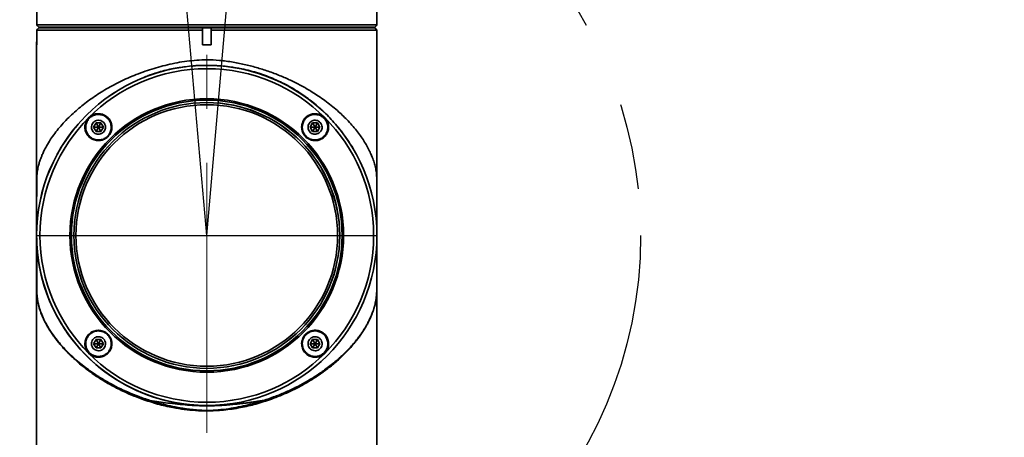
# Model space of a CAD drawing. Header units: millimetres. Extents: x -55 to 731, y 0 to 297.
# Tile 13 of 20: x 234 to 263, y 172 to 184. Entities that reach past the tile are written whole.
import ezdxf

# ---------------------------------------------------------------- set-up
doc = ezdxf.new("R2010")
doc.units = ezdxf.units.MM
doc.linetypes.add('CENTERX2', pattern=[20.32, 12.7, -2.54, 2.54, -2.54])
doc.layers.add('中心线层', color=6, linetype='CENTERX2', lineweight=25)
doc.layers.add('标注层', color=150, linetype='Continuous')
doc.styles.add('SLDTEXTSTYLE0', font='仿宋_GB2312')
doc.dimstyles.new('SLDDIMSTYLE1', dxfattribs={"dimtxt": 3.5, "dimasz": 4, "dimexe": 0, "dimexo": 0.0625, "dimgap": 0.875, "dimtad": 0, "dimtih": 1, "dimtoh": 1, "dimlfac": 8, "dimrnd": 1e-09, "dimzin": 12, "dimdsep": 46, "dimtxsty": 'SLDTEXTSTYLE0', "dimsah": 1, "dimcen": 0, "dimadec": 0, "dimazin": 3, "dimtfac": 1, "dimtdec": 3, "dimtofl": 0, "dimtmove": 0, "dimatfit": 3, "dimfxl": 0, "dimfrac": 2, "dimtolj": 1, "dimtzin": 12, "dimarcsym": 0})

# ---------------------------------------------------------------- blocks, each defined once
blk = doc.blocks.new('_D_3')
at = {"layer": '标注层'}
for p, q in [((359.978, 245.254), (374.01, 259.229)), ((374.01, 259.229), (387.027, 259.229))]:
    blk.add_line(p, q, dxfattribs=at)
blk.add_solid([(359.978, 245.254), (363.165, 247.723), (362.459, 248.431)], dxfattribs=at)
at = {"layer": '标注层', "char_height": 3.5, "attachment_point": 1, "style": 'SLDTEXTSTYLE0'}
for s, insert in [('%%c', (375.01, 263.74)), ('1244', (378.88, 263.74))]:
    blk.add_mtext(s, dxfattribs=dict(at, insert=insert))

msp = doc.modelspace()

# ---------------------------------------------------------------- linework, layer by layer
at = {"color": 7, "linetype": 'Continuous', "lineweight": 35}
for p, q in [((234.8875, 184.2662), (234.8875, 183.8291)), ((244.8844, 183.8291), (244.8844, 184.2662)), ((234.8875, 183.8291), (244.8844, 183.8291)), ((234.8875, 183.8291), (234.9109, 183.8056)), ((234.9109, 183.8056), (234.9499, 183.7666)), ((234.9499, 183.7409), (234.911, 183.7019)), ((234.9499, 183.7666), (244.822, 183.7666)), ((234.9499, 183.7666), (234.9499, 183.7662)), ((234.9499, 183.7662), (244.822, 183.7662)), ((234.9499, 183.7412), (234.9499, 183.7409)), ((239.7668, 183.7412), (234.9499, 183.7412)), ((234.9499, 183.7409), (234.9499, 183.7412)), ((239.7668, 183.7409), (234.9499, 183.7409)), ((235.1985, 183.7662), (235.1985, 183.7412)), ((239.7606, 183.7019), (239.7668, 183.7409)), ((239.7668, 183.7409), (239.7668, 183.7412)), ((239.7668, 183.7412), (240.0057, 183.7412)), ((240.0057, 183.7412), (240.0057, 183.7409)), ((244.8235, 183.7412), (240.0057, 183.7412)), ((240.0057, 183.7409), (240.0119, 183.7019)), ((244.8235, 183.7409), (240.0057, 183.7409)), ((244.5735, 183.7412), (244.5735, 183.7662)), ((244.822, 183.7666), (244.861, 183.8056)), ((244.822, 183.7662), (244.822, 183.7666)), ((244.8235, 183.7409), (244.8235, 183.7412)), ((244.886, 183.6784), (244.8235, 183.7409)), ((244.861, 183.8056), (244.8844, 183.8291)), ((234.911, 183.7019), (234.8875, 183.6784)), ((234.8875, 183.6784), (234.9109, 183.7019)), ((234.8875, 183.6784), (234.8875, 183.2412)), ((239.7606, 183.6784), (234.8875, 183.6784)), ((234.8875, 183.2412), (234.8875, 183.6784)), ((239.7606, 183.6784), (239.7606, 183.7019)), ((239.7606, 183.2412), (239.7606, 183.6784)), ((240.0119, 183.7019), (240.0119, 183.6784)), ((240.0119, 183.2412), (240.0119, 183.7019)), ((240.0119, 183.6784), (240.0119, 183.2412)), ((244.886, 183.6784), (240.0119, 183.6784)), ((244.886, 177.6989), (244.886, 183.6784)), ((234.8852, 183.3162), (234.8852, 183.2037)), ((234.8852, 183.2037), (234.8852, 178.5361)), ((234.886, 183.2037), (234.8852, 183.2037)), ((234.886, 183.2037), (234.8852, 183.2037)), ((234.886, 183.2412), (234.886, 177.6412)), ((234.8875, 183.2412), (234.886, 183.2412)), ((239.7606, 183.2412), (240.0119, 183.2412)), ((239.76, 182.6397), (239.7599, 182.6397)), ((239.8863, 182.6412), (239.8863, 182.6412)), ((239.8863, 182.6412), (239.8863, 182.6412)), ((236.6322, 180.9482), (236.56, 180.8232)), ((236.6321, 180.9482), (236.7043, 180.8232)), ((236.7765, 180.9482), (236.6322, 180.9482)), ((236.7765, 180.9482), (236.7043, 180.8232)), ((236.8487, 180.8232), (236.7765, 180.9482)), ((236.7765, 180.9482), (236.8486, 180.8232)), ((242.9961, 180.9482), (242.9239, 180.8232)), ((243.1404, 180.9482), (242.9961, 180.9482)), ((242.9961, 180.9482), (243.0683, 180.8232)), ((243.1404, 180.9482), (243.0683, 180.8232)), ((243.2126, 180.8232), (243.1404, 180.9482)), ((243.1404, 180.9482), (243.2126, 180.8232)), ((236.56, 180.8232), (236.6322, 180.6982)), ((236.56, 180.8232), (236.7043, 180.8232)), ((236.7043, 180.8232), (236.6321, 180.6982)), ((236.6322, 180.6982), (236.7765, 180.6982)), ((236.7765, 180.6982), (236.7043, 180.8232)), ((236.8486, 180.8232), (236.7043, 180.8232)), ((236.7765, 180.6982), (236.8487, 180.8232)), ((236.8486, 180.8232), (236.7765, 180.6982)), ((236.8486, 180.8232), (236.8487, 180.8232)), ((242.9239, 180.8232), (242.9961, 180.6982)), ((242.9239, 180.8232), (243.0683, 180.8232)), ((243.0683, 180.8232), (242.9961, 180.6982)), ((242.9961, 180.6982), (243.1404, 180.6982)), ((243.1404, 180.6982), (243.0683, 180.8232)), ((243.2126, 180.8232), (243.0683, 180.8232)), ((243.1404, 180.6982), (243.2126, 180.8232)), ((243.2126, 180.8232), (243.1404, 180.6982)), ((243.2126, 180.8232), (243.2126, 180.8232)), ((244.8844, 178.8511), (244.8843, 178.7323)), ((234.8865, 178.5737), (234.8862, 178.6497)), ((234.8865, 178.5374), (234.8865, 178.5372)), ((244.8839, 178.5374), (244.8839, 178.5372)), ((244.8839, 177.8085), (244.8839, 178.5374)), ((234.8852, 177.8304), (234.8852, 171.0791)), ((234.886, 177.6412), (234.8872, 177.7498)), ((234.8868, 177.7316), (234.8869, 177.7333)), ((234.8865, 176.7453), (234.8865, 177.527)), ((234.8866, 177.5258), (234.8865, 177.5258)), ((234.8865, 177.5258), (234.8865, 176.7451)), ((244.8839, 176.7451), (244.8839, 177.4857)), ((244.8852, 171.0791), (244.8852, 177.5367)), ((234.886, 176.434), (234.8861, 176.55)), ((234.8861, 176.55), (234.8861, 176.5817)), ((234.8865, 176.7451), (234.8865, 176.7453)), ((244.8839, 176.7451), (244.8839, 176.7453)), ((244.8843, 176.5461), (244.8844, 176.431)), ((236.6321, 174.5843), (236.56, 174.4593)), ((236.7765, 174.5843), (236.6321, 174.5843)), ((236.6321, 174.5843), (236.7043, 174.4593)), ((236.7765, 174.5843), (236.7043, 174.4593)), ((236.8487, 174.4593), (236.7765, 174.5843)), ((236.7765, 174.5843), (236.8486, 174.4593)), ((242.9961, 174.5843), (242.9239, 174.4593)), ((243.1404, 174.5843), (242.9961, 174.5843)), ((242.9961, 174.5843), (243.0683, 174.4593)), ((243.1404, 174.5843), (243.0683, 174.4593)), ((243.2126, 174.4593), (243.1404, 174.5843)), ((243.1404, 174.5843), (243.2126, 174.4593)), ((236.56, 174.4593), (236.6321, 174.3343)), ((236.56, 174.4593), (236.7043, 174.4593)), ((236.7043, 174.4593), (236.6321, 174.3343)), ((236.6321, 174.3343), (236.7765, 174.3343)), ((236.7765, 174.3343), (236.7043, 174.4593)), ((236.8486, 174.4593), (236.7043, 174.4593)), ((236.7765, 174.3343), (236.8487, 174.4593)), ((236.8486, 174.4593), (236.7765, 174.3343)), ((236.8486, 174.4593), (236.8487, 174.4593)), ((242.9239, 174.4593), (242.9961, 174.3343)), ((242.9239, 174.4593), (243.0683, 174.4593)), ((243.0683, 174.4593), (242.9961, 174.3343)), ((242.9961, 174.3343), (243.1404, 174.3343)), ((243.1404, 174.3343), (243.0683, 174.4593)), ((243.2126, 174.4593), (243.0683, 174.4593)), ((243.1404, 174.3343), (243.2126, 174.4593)), ((243.2126, 174.4593), (243.1404, 174.3343)), ((243.2126, 174.4593), (243.2126, 174.4593)), ((239.7599, 172.6428), (239.76, 172.6428)), ((239.8855, 172.6412), (239.8856, 172.6412)), ((239.8856, 172.6412), (239.8863, 172.6412)), ((239.8863, 172.6412), (239.8863, 172.6412))]:
    msp.add_line(p, q, dxfattribs=at)
at = {"color": 8, "linetype": 'Continuous', "lineweight": 35}
for p, q in [((234.9109, 183.7019), (234.9109, 183.7018)), ((234.8875, 183.3162), (234.8852, 183.3162)), ((234.887, 179.1158), (234.8885, 179.2029)), ((234.8862, 178.6602), (234.8865, 178.5354)), ((234.8865, 178.5372), (234.8863, 178.6278)), ((244.8839, 178.5372), (244.8839, 177.9189)), ((244.884, 178.5846), (244.8843, 178.7323)), ((244.8842, 178.7011), (244.884, 178.6006)), ((234.8871, 177.7454), (234.8869, 177.7358)), ((244.8839, 177.4866), (244.8839, 176.7453)), ((234.8862, 176.5817), (234.8865, 176.7453))]:
    msp.add_line(p, q, dxfattribs=at)
at = {"color": 7, "linetype": 'Continuous', "lineweight": 35, "flags": 128}
msp.add_lwpolyline([(234.8875, 183.3404), (234.887, 183.3372), (234.8852, 183.3162)], dxfattribs=at)
at = {"color": 7, "linetype": 'Continuous', "lineweight": 35}
for radius in [5, 4.9024, 4.0205, 3.9791, 3.9063, 3.8438]:
    msp.add_circle((239.8863, 177.6412), radius, dxfattribs=at)
for centre, radius, start, end in [((239.8863, 177.6412), 5, 90, 179.97265), ((239.8863, 177.6412), 5, 90, 179.97265), ((239.8863, 177.6412), 3.8438, 90, 270), ((239.8863, 177.6412), 3.9063, 359.97265, 90), ((239.8855, 177.6412), 5, 179.27419, 270), ((239.8856, 177.6412), 5, 179.28237, 268.56029), ((239.8863, 177.6412), 5, 179.97265, 270), ((239.8863, 177.6412), 5, 179.97265, 270), ((239.8863, 177.6412), 3.9063, 270, 359.97265), ((239.8856, 177.6412), 5, 268.56029, 270)]:
    msp.add_arc(centre, radius, start, end, dxfattribs=at)
for points, knots in [([(239.8862, 182.809), (239.6905, 182.7984), (239.2988, 182.7773), (238.735, 182.6672), (238.1945, 182.5163), (237.6866, 182.3279), (237.211, 182.1058), (236.7778, 181.859), (236.3863, 181.5927), (236.0893, 181.3526), (235.8673, 181.148), (235.7058, 180.9839), (235.5548, 180.8137), (235.4183, 180.6419), (235.2892, 180.4585), (235.1848, 180.2869), (235.1067, 180.1372), (235.0549, 180.0245), (235.0116, 179.919), (234.9742, 179.8133), (234.9373, 179.6853), (234.9075, 179.5422), (234.8937, 179.4124), (234.8894, 179.2959), (234.8883, 179.2546), (234.8881, 179.2293), (234.888, 179.226)], [0, 0, 0, 0, 0.0681735, 0.1363681, 0.2021519, 0.270984, 0.3387424, 0.4066272, 0.4745709, 0.5424041, 0.5802675, 0.6184797, 0.6560095, 0.6965095, 0.7348976, 0.7798839, 0.8120528, 0.8360949, 0.8565759, 0.8844013, 0.9089449, 0.9446958, 0.9817387, 0.9905548, 0.9987728, 1, 1, 1, 1]), ([(239.4373, 182.6189), (239.474, 182.6235), (239.5493, 182.633), (239.6624, 182.6375), (239.772, 182.6414), (239.8769, 182.6425), (239.9818, 182.6417), (240.0917, 182.6386), (240.1713, 182.6346), (240.2447, 182.63), (240.361, 182.6217), (240.5362, 182.6032), (240.7372, 182.5731), (240.9403, 182.5353), (241.1647, 182.4834), (241.4087, 182.4132), (241.6457, 182.3313), (241.8817, 182.2361), (242.0874, 182.1403), (242.2699, 182.0452), (242.4278, 181.9558), (242.5962, 181.8518), (242.7738, 181.7317), (242.9591, 181.594), (243.1358, 181.449), (243.3044, 181.2974), (243.4651, 181.1398), (243.6297, 180.9628), (243.7959, 180.7649), (243.9564, 180.5526), (244.1122, 180.3187), (244.2203, 180.1444), (244.2728, 180.0405), (244.2797, 180.0268)], [0, 0, 0, 0, 0.01787664, 0.03668416, 0.05420236, 0.07044599, 0.08688747, 0.10442866, 0.12308706, 0.12513762, 0.13976995, 0.17917026, 0.21006392, 0.23834546, 0.27995779, 0.32310233, 0.36400679, 0.40512744, 0.45123369, 0.47942814, 0.5106422, 0.54493848, 0.58237871, 0.62302456, 0.66693405, 0.70420842, 0.74474502, 0.78858188, 0.83574658, 0.88625282, 0.93509676, 0.99139353, 1, 1, 1, 1]), ([(244.8846, 178.5164), (244.885, 178.6269), (244.8855, 178.8185), (244.8855, 179.0408), (244.8847, 179.1665), (244.8837, 179.2551), (244.8799, 179.3891), (244.8664, 179.5278), (244.8369, 179.678), (244.7932, 179.8307), (244.7378, 179.9787), (244.6478, 180.1776), (244.5098, 180.4245), (244.2885, 180.734), (244.0268, 181.0315), (243.7681, 181.2774), (243.5471, 181.4625), (243.3624, 181.6041), (243.1757, 181.7355), (242.9548, 181.8787), (242.6956, 182.0299), (242.3941, 182.1847), (242.0766, 182.3272), (241.7422, 182.4562), (241.3902, 182.5697), (241.0305, 182.6653), (240.6538, 182.7398), (240.2706, 182.7949), (240.0104, 182.8044), (239.8862, 182.809)], [0, 0, 0, 0, 0.0359986, 0.0623547, 0.0703254, 0.0780351, 0.0937117, 0.1250436, 0.1563687, 0.187722, 0.2220957, 0.2503066, 0.3129269, 0.3752518, 0.4430079, 0.5001233, 0.5336201, 0.5656395, 0.5961876, 0.6252715, 0.6686655, 0.7101664, 0.7498153, 0.7928816, 0.8346304, 0.8751463, 0.9164073, 0.9601344, 1, 1, 1, 1]), ([(238.2132, 182.3605), (238.2132, 182.3605), (238.2131, 182.3605), (238.213, 182.3604), (238.2128, 182.3603), (238.2117, 182.3599), (238.2077, 182.3582), (238.1917, 182.3516), (238.1547, 182.3362), (238.0828, 182.3062), (238.0228, 182.2813), (237.9848, 182.2656)], [0, 0, 0, 0, 0.0001008, 0.0003265, 0.0010456, 0.0037212, 0.0139978, 0.0542174, 0.2132752, 0.500146, 1, 1, 1, 1]), ([(236.4219, 181.1057), (236.4088, 181.0913), (236.369, 181.0478), (236.321, 180.9552), (236.2985, 180.8287), (236.3195, 180.6966), (236.3832, 180.5775), (236.4843, 180.4852), (236.6119, 180.4317), (236.7502, 180.4246), (236.8798, 180.4638), (236.9681, 180.5276), (237.0341, 180.6042), (237.0829, 180.6958), (237.1052, 180.8221), (237.0846, 180.9538), (237.0209, 181.0734), (236.9194, 181.1662), (236.7914, 181.2198), (236.6537, 181.2262), (236.5225, 181.189), (236.4548, 181.1329), (236.4219, 181.1057)], [0, 0, 0, 0, 0.0233084, 0.0703342, 0.1225599, 0.1755305, 0.2295907, 0.2846716, 0.3402657, 0.395535, 0.4496532, 0.5000112, 0.5233194, 0.5703528, 0.6223148, 0.6753925, 0.7298476, 0.7852615, 0.8408117, 0.8956874, 0.9494466, 1, 1, 1, 1]), ([(236.9695, 180.5581), (236.9552, 180.545), (236.912, 180.5057), (236.8215, 180.4605), (236.7003, 180.4414), (236.576, 180.4634), (236.4638, 180.526), (236.3776, 180.6242), (236.3294, 180.7469), (236.3258, 180.8781), (236.3647, 180.997), (236.4246, 181.0779), (236.4972, 181.1401), (236.5872, 181.1863), (236.7092, 181.2051), (236.8335, 181.1828), (236.9452, 181.1201), (237.0309, 181.0224), (237.0792, 180.9), (237.0826, 180.7689), (237.0451, 180.6481), (236.9934, 180.5865), (236.9695, 180.5581)], [0, 0, 0, 0, 0.0243481, 0.0735225, 0.1252787, 0.1783713, 0.2330325, 0.2887445, 0.3445495, 0.3995282, 0.4532083, 0.5000027, 0.524349, 0.5735134, 0.625557, 0.678494, 0.7326845, 0.7880251, 0.8439139, 0.8993653, 0.9534472, 1, 1, 1, 1]), ([(242.8114, 181.1253), (242.7976, 181.1122), (242.7559, 181.0728), (242.7006, 180.9842), (242.6678, 180.857), (242.6812, 180.7194), (242.7391, 180.5958), (242.833, 180.5001), (242.9512, 180.4407), (243.082, 180.4225), (243.1915, 180.4438), (243.2624, 180.4776), (243.3015, 180.503), (243.3351, 180.5293), (243.3843, 180.5782), (243.4406, 180.6658), (243.4734, 180.7931), (243.4607, 180.9303), (243.4034, 181.0539), (243.3099, 181.1503), (243.191, 181.2106), (243.0598, 181.2285), (242.9245, 181.2044), (242.85, 181.1523), (242.8114, 181.1253)], [0, 0, 0, 0, 0.0232954, 0.0702454, 0.1257891, 0.1806371, 0.2341195, 0.286272, 0.337839, 0.3898545, 0.4430785, 0.4711408, 0.485558, 0.5000854, 0.5233803, 0.5703341, 0.6256298, 0.6800575, 0.733331, 0.7856838, 0.8376625, 0.8899126, 0.942979, 1, 1, 1, 1]), ([(243.3334, 180.5581), (243.3267, 180.5516), (243.3063, 180.5321), (243.2527, 180.493), (243.16, 180.4526), (243.0341, 180.4422), (242.9082, 180.4761), (242.8027, 180.5487), (242.7282, 180.6498), (242.6905, 180.7684), (242.6929, 180.8936), (242.7334, 181.0044), (242.785, 181.072), (242.8298, 181.1137), (242.8828, 181.153), (242.9756, 181.1935), (243.1012, 181.2043), (243.2268, 181.1711), (243.3326, 181.099), (243.4079, 180.9977), (243.4462, 180.8781), (243.4433, 180.7527), (243.404, 180.6406), (243.3552, 180.5835), (243.3334, 180.5581)], [0, 0, 0, 0, 0.01216504, 0.03649438, 0.0855656, 0.141096, 0.19542028, 0.2480751, 0.29953276, 0.350899, 0.40326708, 0.45719851, 0.5005112, 0.51217668, 0.53650715, 0.58558478, 0.64067305, 0.69456726, 0.74720732, 0.79906956, 0.85086339, 0.90329299, 0.95685738, 1, 1, 1, 1]), ([(235.4786, 180.0011), (235.4954, 180.0332), (235.543, 180.1238), (235.6439, 180.2929), (235.7805, 180.502), (235.9388, 180.718), (236.0505, 180.8514), (236.1045, 180.9158)], [0, 0, 0, 0, 0.0987672, 0.2785838, 0.5345075, 0.7749903, 1, 1, 1, 1]), ([(236.7043, 181.0295), (236.7275, 181.0272), (236.7739, 181.0226), (236.8356, 180.9871), (236.8826, 180.9347), (236.9094, 180.8694), (236.9131, 180.7989), (236.8933, 180.7312), (236.8521, 180.6738), (236.7944, 180.6333), (236.7419, 180.6186), (236.6885, 180.6158), (236.6347, 180.6249), (236.573, 180.6591), (236.5261, 180.7118), (236.4992, 180.7771), (236.4955, 180.8476), (236.5154, 180.9153), (236.5565, 180.9727), (236.6143, 181.013), (236.6668, 181.0283), (236.6971, 181.0292), (236.7043, 181.0295)], [0, 0, 0, 0, 0.0536863, 0.1073728, 0.161058, 0.2147449, 0.2684315, 0.3221175, 0.3758055, 0.4294894, 0.4831739, 0.4999992, 0.5536854, 0.6073722, 0.6610575, 0.7147443, 0.7684302, 0.8221169, 0.8758015, 0.9294902, 0.9831747, 1, 1, 1, 1]), ([(243.0683, 181.0295), (243.0915, 181.0272), (243.1379, 181.0226), (243.1996, 180.9871), (243.2465, 180.9347), (243.2734, 180.8694), (243.2771, 180.7989), (243.2572, 180.7312), (243.2161, 180.6738), (243.1584, 180.6333), (243.1058, 180.6186), (243.0525, 180.6158), (242.9987, 180.6249), (242.937, 180.6591), (242.89, 180.7118), (242.8632, 180.7771), (242.8595, 180.8476), (242.8793, 180.9153), (242.9205, 180.9727), (242.9782, 181.013), (243.0307, 181.0283), (243.061, 181.0292), (243.0683, 181.0295)], [0, 0, 0, 0, 0.0536889, 0.1073726, 0.1610595, 0.2147461, 0.2684318, 0.3221182, 0.3758043, 0.4294903, 0.4831773, 0.5000026, 0.5536886, 0.6073748, 0.6610598, 0.7147464, 0.7684321, 0.8221186, 0.8758046, 0.9294906, 0.9831777, 1, 1, 1, 1]), ([(234.888, 179.226), (234.8878, 179.0656), (234.8875, 178.7564), (234.8869, 178.3473), (234.8867, 178.0214), (234.8866, 177.824), (234.887, 177.752), (234.887, 177.7454)], [0, 0, 0, 0, 0.2742743, 0.52898, 0.7634581, 0.9784823, 1, 1, 1, 1]), ([(244.8837, 177.7972), (244.8836, 177.8216), (244.8836, 177.8685), (244.8835, 177.9961), (244.8835, 178.1403), (244.8834, 178.3254), (244.8834, 178.521), (244.8834, 178.7335), (244.8834, 178.9359), (244.8834, 179.1165), (244.8834, 179.2319), (244.8834, 179.258)], [0, 0, 0, 0, 0.143147, 0.2753247, 0.392148, 0.4943148, 0.6554354, 0.7372426, 0.8372821, 0.9631724, 1, 1, 1, 1]), ([(234.8865, 178.5354), (234.8865, 178.5359), (234.8865, 178.5365), (234.8865, 178.5371), (234.8865, 178.5373), (234.8865, 178.5374)], [0, 0, 0, 0, 0.6026178, 0.8224477, 1, 1, 1, 1]), ([(244.8843, 178.7011), (244.8843, 178.6905), (244.8842, 178.6567), (244.8841, 178.6234), (244.884, 178.6006)], [0, 0, 0, 0, 0.3157042, 1, 1, 1, 1]), ([(244.8846, 177.7595), (244.8846, 177.8555), (244.8846, 178.0468), (244.8846, 178.3602), (244.8846, 178.5164)], [0, 0, 0, 0, 0.5017736, 1, 1, 1, 1]), ([(234.8865, 177.5267), (234.8865, 177.5265), (234.8865, 177.5261), (234.8865, 177.5258), (234.8865, 177.5258), (234.8865, 177.5258)], [0, 0, 0, 0, 0.467061, 0.854295, 1, 1, 1, 1]), ([(234.8954, 177.2151), (234.8942, 177.2082), (234.8915, 177.1926), (234.8899, 177.07), (234.889, 176.8914), (234.8885, 176.6871), (234.8883, 176.4904), (234.8882, 176.2858), (234.8882, 176.1435), (234.8882, 176.0834)], [0, 0, 0, 0, 0.13184434, 0.29955384, 0.50480913, 0.62318067, 0.75300662, 0.89560432, 1, 1, 1, 1]), ([(244.8822, 176.0786), (244.8823, 176.1999), (244.8823, 176.4479), (244.8824, 176.7645), (244.8825, 177.0104), (244.8826, 177.1811), (244.8823, 177.2899), (244.8819, 177.3294), (244.8806, 177.3213), (244.8804, 177.3201)], [0, 0, 0, 0, 0.20786387, 0.42507206, 0.6061577, 0.75282044, 0.8716365, 0.98103908, 1, 1, 1, 1]), ([(234.8865, 176.7471), (234.8863, 176.6685), (234.8859, 176.5111), (234.8859, 176.3097), (234.8869, 176.1555), (234.8893, 176.0157), (234.8974, 175.8592), (234.9194, 175.6997), (234.9584, 175.533), (235.0163, 175.3587), (235.0925, 175.1823), (235.197, 174.9821), (235.3241, 174.7795), (235.476, 174.5752), (235.6344, 174.3874), (235.804, 174.2081), (235.9898, 174.0326), (236.1758, 173.8739), (236.3585, 173.7317), (236.5351, 173.6055), (236.7466, 173.4656), (236.9925, 173.3184), (237.2831, 173.165), (237.5761, 173.029), (237.8843, 172.9026), (238.1026, 172.8292), (238.2124, 172.7923)], [0, 0, 0, 0, 0.0316065, 0.0632812, 0.0791756, 0.0949646, 0.1263761, 0.1669735, 0.2071683, 0.2517569, 0.3016924, 0.3435648, 0.4056449, 0.4576847, 0.5016722, 0.5522264, 0.5992019, 0.6425956, 0.6824284, 0.7187388, 0.7515774, 0.8067763, 0.8549773, 0.9027454, 0.9510989, 1, 1, 1, 1]), ([(234.8861, 176.5817), (234.8861, 176.5927), (234.8861, 176.6358), (234.8863, 176.6782), (234.8865, 176.7099)], [0, 0, 0, 0, 0.2545905, 1, 1, 1, 1]), ([(234.8865, 176.7451), (234.8865, 176.7452), (234.8865, 176.7454), (234.8865, 176.746), (234.8865, 176.7466), (234.8865, 176.7471)], [0, 0, 0, 0, 0.1835995, 0.406528, 1, 1, 1, 1]), ([(241.5585, 172.7922), (241.6571, 172.8252), (241.8713, 172.8968), (242.1817, 173.0229), (242.4861, 173.1641), (242.7811, 173.32), (243.0706, 173.4934), (243.3697, 173.6972), (243.6435, 173.9114), (243.9069, 174.1471), (244.0989, 174.3454), (244.243, 174.5136), (244.3326, 174.6268), (244.4204, 174.7461), (244.5125, 174.8833), (244.5881, 175.0116), (244.652, 175.1328), (244.7021, 175.2374), (244.7601, 175.3771), (244.8105, 175.5274), (244.85, 175.6939), (244.8691, 175.8299), (244.8778, 175.951), (244.8815, 176.0419), (244.8834, 176.1472), (244.8844, 176.3026), (244.8845, 176.5071), (244.8841, 176.667), (244.8839, 176.7471)], [0, 0, 0, 0, 0.0438519, 0.0953496, 0.1455405, 0.1936705, 0.2488952, 0.3060495, 0.372566, 0.4285104, 0.4973979, 0.5295095, 0.559822, 0.5852971, 0.6219207, 0.6656466, 0.6839895, 0.7151646, 0.7463201, 0.7919501, 0.8312537, 0.8718783, 0.88773, 0.9036869, 0.919703, 0.9356944, 0.9678093, 1, 1, 1, 1]), ([(244.8839, 176.7453), (244.8841, 176.6862), (244.8844, 176.5762), (244.8845, 176.4216), (244.8843, 176.2886), (244.8837, 176.1721), (244.8822, 176.0714), (244.8793, 175.9807), (244.8745, 175.899), (244.8671, 175.8202), (244.8573, 175.7471), (244.8452, 175.6786), (244.832, 175.6167), (244.8166, 175.5548), (244.7975, 175.4877), (244.766, 175.3911), (244.7261, 175.2877), (244.685, 175.1956), (244.6522, 175.1273), (244.6141, 175.052), (244.5598, 174.9539), (244.4924, 174.843), (244.4197, 174.7336), (244.3447, 174.6294), (244.2704, 174.5331), (244.1535, 174.3903), (243.9879, 174.2081), (243.7482, 173.9781), (243.4877, 173.7594), (243.1602, 173.5184), (242.7684, 173.2736), (242.2997, 173.0292), (241.9568, 172.8961), (241.7869, 172.8302)], [0, 0, 0, 0, 0.0245536, 0.0456369, 0.0634939, 0.0792029, 0.0948603, 0.1095137, 0.1261886, 0.1429343, 0.161359, 0.1780266, 0.1938909, 0.2085828, 0.2261241, 0.2465153, 0.2848914, 0.3080687, 0.319458, 0.3388894, 0.3673945, 0.3967171, 0.4262148, 0.4536877, 0.4791361, 0.5025597, 0.5673105, 0.6253977, 0.6908816, 0.7515707, 0.8362194, 0.9188763, 1, 1, 1, 1]), ([(244.8839, 176.7097), (244.8841, 176.6775), (244.8843, 176.6233), (244.8843, 176.5684), (244.8843, 176.5461)], [0, 0, 0, 0, 0.5949167, 1, 1, 1, 1]), ([(236.4022, 174.716), (236.3904, 174.7011), (236.3547, 174.656), (236.3128, 174.5604), (236.2988, 174.4302), (236.3313, 174.2968), (236.4053, 174.1835), (236.511, 174.1016), (236.6369, 174.0588), (236.77, 174.0591), (236.8764, 174.0962), (236.9424, 174.1404), (236.9734, 174.1678), (236.9903, 174.1849), (237.0111, 174.208), (237.0489, 174.259), (237.0915, 174.354), (237.1049, 174.4847), (237.0718, 174.6183), (236.9973, 174.7314), (236.8917, 174.8124), (236.7665, 174.8549), (236.6344, 174.8542), (236.5035, 174.8113), (236.4367, 174.7485), (236.4022, 174.716)], [0, 0, 0, 0, 0.02329502, 0.07025352, 0.12519506, 0.17912781, 0.23195638, 0.28406887, 0.33608471, 0.38862885, 0.4421517, 0.47066729, 0.48532927, 0.49271434, 0.50011358, 0.52340835, 0.57036108, 0.62567499, 0.67998941, 0.73285303, 0.7846335, 0.83627461, 0.88873607, 0.94255753, 1, 1, 1, 1]), ([(236.9695, 174.1941), (236.9556, 174.1814), (236.9137, 174.1432), (236.8232, 174.0969), (236.6989, 174.0767), (236.5708, 174.1011), (236.4598, 174.1657), (236.3774, 174.2618), (236.3311, 174.3785), (236.325, 174.504), (236.3578, 174.6168), (236.4041, 174.6873), (236.4456, 174.7318), (236.4955, 174.7748), (236.5851, 174.8219), (236.7099, 174.8418), (236.8385, 174.8173), (236.9494, 174.7523), (237.0313, 174.6564), (237.0773, 174.5407), (237.0837, 174.4159), (237.0515, 174.3031), (237.0076, 174.236), (236.9793, 174.2042), (236.9728, 174.1975), (236.9695, 174.1941)], [0, 0, 0, 0, 0.0243288, 0.0734051, 0.1287109, 0.1828848, 0.2357616, 0.2877312, 0.3394778, 0.3917241, 0.4450278, 0.4877721, 0.4994875, 0.5238172, 0.572885, 0.6285818, 0.68324, 0.7362457, 0.7878818, 0.8391658, 0.8912452, 0.9448284, 0.987833, 0.9939123, 1, 1, 1, 1]), ([(242.7908, 174.7368), (242.7776, 174.7224), (242.7379, 174.6789), (242.69, 174.5865), (242.6674, 174.4605), (242.688, 174.3287), (242.7517, 174.2091), (242.8532, 174.1162), (242.9811, 174.0628), (243.1193, 174.0559), (243.2486, 174.0949), (243.3368, 174.1586), (243.403, 174.2353), (243.4519, 174.3271), (243.4741, 174.4539), (243.4531, 174.5859), (243.3893, 174.705), (243.2883, 174.7973), (243.1606, 174.8509), (243.0227, 174.8575), (242.8913, 174.8201), (242.8235, 174.7639), (242.7908, 174.7368)], [0, 0, 0, 0, 0.0233094, 0.0703416, 0.122304, 0.1753807, 0.2298374, 0.2852519, 0.3408018, 0.3956768, 0.4494352, 0.5000008, 0.5233091, 0.570335, 0.6225597, 0.6755314, 0.7295906, 0.7846712, 0.8402676, 0.8955349, 0.9496533, 1, 1, 1, 1]), ([(243.3334, 174.1941), (243.3191, 174.1811), (243.276, 174.1418), (243.1852, 174.0964), (243.0635, 174.0774), (242.939, 174.0998), (242.8274, 174.1624), (242.7417, 174.2601), (242.6935, 174.3824), (242.6897, 174.5139), (242.7287, 174.6331), (242.7887, 174.714), (242.8612, 174.7761), (242.9509, 174.8222), (243.0723, 174.841), (243.1966, 174.8192), (243.3088, 174.7565), (243.395, 174.6583), (243.4433, 174.5356), (243.4464, 174.4048), (243.4091, 174.2842), (243.3575, 174.2227), (243.3334, 174.1941)], [0, 0, 0, 0, 0.0243466, 0.0735114, 0.1255542, 0.1784937, 0.2326828, 0.2880243, 0.3439132, 0.3993649, 0.4534471, 0.4999869, 0.524336, 0.5735081, 0.625264, 0.6783571, 0.7330179, 0.788731, 0.8445354, 0.8995147, 0.9531948, 1, 1, 1, 1]), ([(236.7043, 174.6655), (236.7275, 174.6632), (236.7739, 174.6587), (236.8356, 174.6231), (236.8826, 174.5708), (236.9094, 174.5054), (236.9131, 174.4349), (236.8933, 174.3672), (236.8521, 174.3098), (236.7944, 174.2693), (236.7419, 174.2546), (236.6885, 174.2518), (236.6347, 174.2609), (236.573, 174.2951), (236.5261, 174.3478), (236.4993, 174.4131), (236.4955, 174.4836), (236.5154, 174.5513), (236.5565, 174.6087), (236.6143, 174.6491), (236.6668, 174.6643), (236.6971, 174.6653), (236.7043, 174.6655)], [0, 0, 0, 0, 0.0536862, 0.1073726, 0.1610573, 0.214744, 0.2684299, 0.3221165, 0.375805, 0.4294884, 0.4831731, 0.4999983, 0.5536845, 0.6073709, 0.6610605, 0.7147451, 0.7684309, 0.8221176, 0.8758015, 0.9294905, 0.9831747, 1, 1, 1, 1]), ([(243.0683, 174.6655), (243.0915, 174.6632), (243.1379, 174.6587), (243.1996, 174.6231), (243.2465, 174.5708), (243.2734, 174.5054), (243.2771, 174.4349), (243.2572, 174.3672), (243.2161, 174.3098), (243.1584, 174.2693), (243.1058, 174.2546), (243.0525, 174.2518), (242.9987, 174.2609), (242.937, 174.2951), (242.89, 174.3478), (242.8632, 174.4131), (242.8595, 174.4836), (242.8793, 174.5513), (242.9205, 174.6087), (242.9782, 174.6491), (243.0307, 174.6643), (243.061, 174.6653), (243.0683, 174.6655)], [0, 0, 0, 0, 0.05368604, 0.10737231, 0.16105979, 0.21474507, 0.26843221, 0.32211868, 0.37580414, 0.4294898, 0.48317705, 0.50000227, 0.55368832, 0.60737458, 0.66105906, 0.71474568, 0.76843283, 0.8221193, 0.87580475, 0.92949041, 0.98317766, 1, 1, 1, 1]), ([(239.8855, 172.483), (239.7765, 172.4854), (239.5549, 172.4902), (239.2239, 172.5249), (238.8486, 172.585), (238.4288, 172.6816), (238.1348, 172.7798), (237.9839, 172.8302)], [0, 0, 0, 0, 0.16429, 0.3342229, 0.5035229, 0.745242, 1, 1, 1, 1]), ([(237.9839, 172.8302), (238.022, 172.8239), (238.0939, 172.812), (238.1689, 172.7995), (238.2067, 172.7932), (238.2109, 172.7925), (238.212, 172.7923), (238.2123, 172.7923), (238.2124, 172.7923), (238.2124, 172.7923), (238.2124, 172.7923)], [0, 0, 0, 0, 0.4999414, 0.9434515, 0.9854259, 0.9961505, 0.9989248, 0.9996737, 0.9999659, 1, 1, 1, 1]), ([(241.5585, 172.7922), (241.5139, 172.785), (241.4252, 172.7705), (241.2913, 172.7503), (241.1614, 172.7318), (241.0301, 172.7146), (240.8922, 172.6977), (240.7359, 172.6804), (240.5879, 172.6663), (240.446, 172.6548), (240.3144, 172.646), (240.1729, 172.6388), (240.029, 172.6344), (239.8394, 172.6323), (239.602, 172.6373), (239.3158, 172.6543), (239.0272, 172.6804), (238.7477, 172.713), (238.4748, 172.7501), (238.3018, 172.7779), (238.2124, 172.7923)], [0, 0, 0, 0, 0.042028, 0.0835929, 0.1246698, 0.1620041, 0.2037774, 0.2499255, 0.3025623, 0.3356276, 0.3751711, 0.4178756, 0.4588089, 0.4996664, 0.581416, 0.6635025, 0.7493613, 0.8374217, 0.915999, 1, 1, 1, 1]), ([(238.2124, 172.7923), (238.3031, 172.7644), (238.4745, 172.7117), (238.7482, 172.6419), (238.9524, 172.5983), (239.0919, 172.5734), (239.1492, 172.5639), (239.2013, 172.5557), (239.2896, 172.5425), (239.3758, 172.5312), (239.4509, 172.5227), (239.5036, 172.517), (239.5791, 172.51), (239.6849, 172.5027), (239.7887, 172.4984), (239.9406, 172.4961), (240.1616, 172.505), (240.4499, 172.5357), (240.7486, 172.5834), (241.0243, 172.6424), (241.2952, 172.7113), (241.466, 172.7638), (241.5585, 172.7922)], [0, 0, 0, 0, 0.0860818, 0.1625751, 0.2512975, 0.2697481, 0.2866405, 0.3019815, 0.3157788, 0.3643911, 0.3775388, 0.3813329, 0.4103621, 0.4431928, 0.4731209, 0.5001695, 0.5743983, 0.6640942, 0.7512895, 0.8380117, 0.9122136, 1, 1, 1, 1]), ([(241.7869, 172.8302), (241.6362, 172.7798), (241.3423, 172.6815), (240.8702, 172.5737), (240.3858, 172.4993), (240.0517, 172.4884), (239.8855, 172.483)], [0, 0, 0, 0, 0.2546507, 0.496258, 0.7494161, 1, 1, 1, 1]), ([(241.5585, 172.7922), (241.5585, 172.7923), (241.5586, 172.7923), (241.5586, 172.7923), (241.5589, 172.7923), (241.56, 172.7925), (241.564, 172.7932), (241.58, 172.7959), (241.617, 172.802), (241.6889, 172.814), (241.7489, 172.8239), (241.7869, 172.8302)], [0, 0, 0, 0, 0.0001008, 0.0003291, 0.0010781, 0.0038146, 0.0141567, 0.0544713, 0.2135213, 0.5001797, 1, 1, 1, 1])]:
    msp.add_open_spline(points, degree=3, knots=knots, dxfattribs=at)
at = {"color": 8, "linetype": 'Continuous', "lineweight": 35}
for points, knots in [([(238.2132, 182.3605), (238.3531, 182.4052), (238.6324, 182.4945), (238.9859, 182.5716), (239.1993, 182.593), (239.2626, 182.5994)], [0, 0, 0, 0, 0.41425317, 0.82628691, 1, 1, 1, 1]), ([(244.8829, 179.1469), (244.8832, 179.132), (244.8839, 179.0829), (244.8844, 178.9624), (244.8846, 178.8384), (244.8844, 178.7537), (244.8843, 178.7356)], [0, 0, 0, 0, 0.1193433, 0.3921231, 0.8701473, 1, 1, 1, 1]), ([(234.8862, 178.6675), (234.8861, 178.6775), (234.886, 178.7343), (234.8859, 178.8415), (234.886, 178.9747), (234.8865, 179.0564), (234.8868, 179.0901)], [0, 0, 0, 0, 0.0713694, 0.4019072, 0.7534167, 1, 1, 1, 1]), ([(237.9839, 172.8302), (237.8577, 172.8782), (237.5981, 172.977), (237.2375, 173.1497), (236.8894, 173.3425), (236.6084, 173.5231), (236.3777, 173.6893), (236.192, 173.8352), (236.0202, 173.983), (235.8607, 174.1329), (235.7123, 174.285), (235.5897, 174.4235), (235.4884, 174.5479), (235.4045, 174.6581), (235.3177, 174.7819), (235.2267, 174.9251), (235.1554, 175.0528), (235.1038, 175.1568), (235.0521, 175.2684), (235.0008, 175.3979), (234.9576, 175.538), (234.9296, 175.6536), (234.9088, 175.7695), (234.8943, 175.9036), (234.8885, 176.0439), (234.8867, 176.1802), (234.886, 176.3189), (234.8858, 176.4438), (234.886, 176.5284), (234.8861, 176.5465)], [0, 0, 0, 0, 0.06166681, 0.12687188, 0.1899455, 0.25734495, 0.29778277, 0.34066627, 0.38600192, 0.42514684, 0.46740987, 0.5127927, 0.53917646, 0.56912163, 0.60262952, 0.63969912, 0.68523153, 0.70604069, 0.72389813, 0.77618453, 0.81146926, 0.8376823, 0.86834313, 0.90053561, 0.93218313, 0.9477764, 0.9639732, 0.99232003, 1, 1, 1, 1])]:
    msp.add_open_spline(points, degree=3, knots=knots, dxfattribs=at)
at = {"layer": '中心线层', "linetype": 'CENTERX2', "lineweight": 18, "ltscale": 0.625}
msp.add_line((239.8859, 171.8357), (239.8859, 203.9108), dxfattribs=at)
at = {"layer": '中心线层', "linetype": 'CENTERX2'}
for p, q in [((239.8859, 177.6415), (238.7747, 190.343)), ((239.8859, 177.6415), (240.9972, 190.343)), ((234.886, 177.6415), (244.886, 177.6415))]:
    msp.add_line(p, q, dxfattribs=at)
msp.add_circle((239.8859, 177.6415), 12.75, dxfattribs=at)
msp.add_arc((304.8859, 190.3912), 77.75, 95, 85, dxfattribs=at)

# ---------------------------------------------------------------- dimensions: what is measured, and where the dimension line sits
at = {"layer": '标注层'}
dim = msp.add_diameter_dim_2p(p1=(249.7942, 135.5281), p2=(359.9777, 245.2544), dimstyle='SLDDIMSTYLE1', dxfattribs=at)
dim.commit()
dim.dimension.update_dxf_attribs({"geometry": '_D_3', "text_midpoint": (381.0188, 261.5523), "dimtype": 163})

doc.saveas('drawing.dxf')
